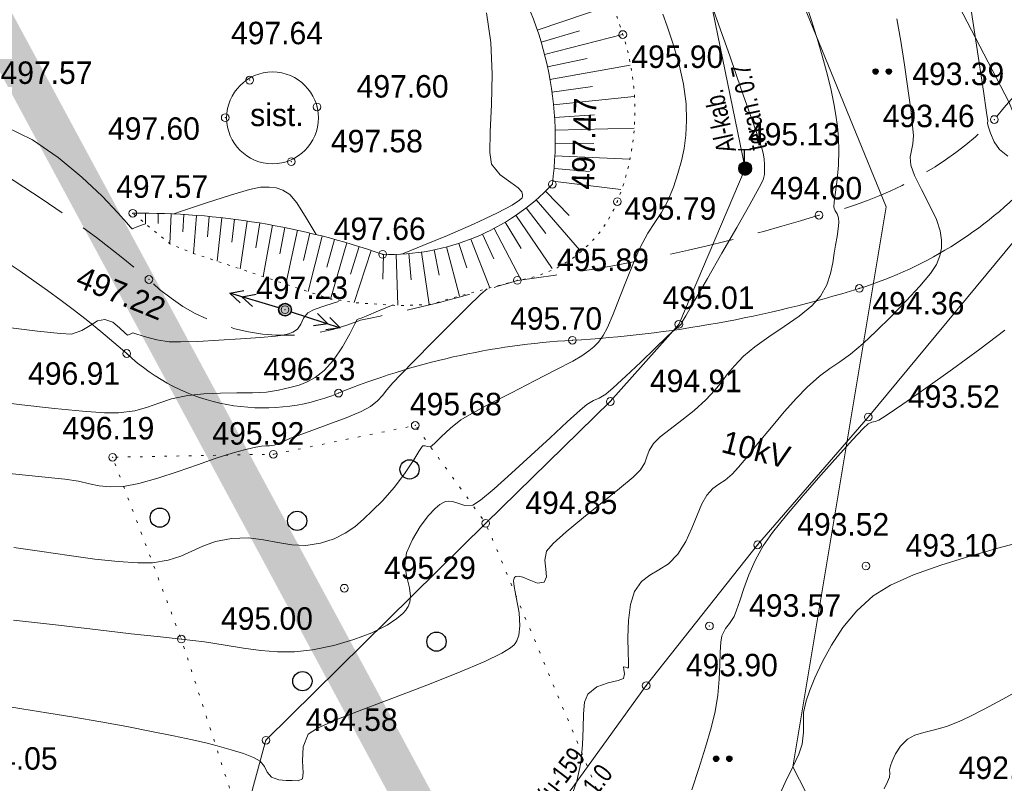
# Model space of a CAD drawing. Extents: x -516234 to 73329, y -4499813 to 47259.
# Tile 23 of 256: x 29501 to 29539, y 36997 to 37027. Entities that reach past the tile are written whole.
import ezdxf

# ---------------------------------------------------------------- set-up
doc = ezdxf.new("R2010")
doc.units = 0
doc.header["$LTSCALE"] = 0.5
doc.header["$MEASUREMENT"] = 0
doc.header["$PDMODE"] = 32
doc.header["$PDSIZE"] = 0.3
for name, pattern in [('ДОРОГИ_ГРУНТ', [7, 5, -2]), ('Контура низ откосов  Штриховая 0.1-0.5 - - - - - - -', [0.6, 0.1, -0.5]), ('РА_КОНТУРЫ', [1.5, 0, -1.5])]:
    doc.linetypes.add(name, pattern=pattern)
for name, color, linetype in [('(004) Точки рельефа', 7, 'Continuous'), ('(007) Здания', 7, 'Continuous'), ('(009) Спец.', 7, 'Continuous'), ('(013) Газ', 30, 'ИК_Газопровод -------г--------'), ('(016) Кабель', 1, 'Continuous'), ('(019) Связь', 3, 'ИК_КАБ_СВЯЗИ'), ('(022) Возд. Линии', 7, 'Continuous'), ('(025) Дорога', 7, 'Continuous'), ('(031) Горизонтали', 42, 'Continuous'), ('(035) Откосы', 7, 'Continuous'), ('(036) Растительность', 7, 'Continuous'), ('(037) Контуры', 7, 'Continuous'), ('(038) Деревья', 7, 'Continuous'), ('108', 7, 'Continuous'), ('7_газон', 7, 'Continuous'), ('орто', 7, 'Continuous')]:
    doc.layers.add(name, color=color, linetype=linetype)
doc.layers.add('(032) Горизонтали утолщенные', color=32, linetype='Continuous', lineweight=30)
doc.styles.add('BM-431', font='bm431.ttf')
doc.styles.add('D-431', font='d431.ttf')
doc.styles.get("Standard").update_dxf_attribs({"font": 'times.ttf'})
doc.linetypes.add('ИК_Газопровод -------г--------', pattern='A,9,-0.6,["Г",Standard,S=1.2,R=0,X=0,Y=-0.6],-1.2', length=10.8)
doc.linetypes.add('ИК_КАБ_СВЯЗИ', pattern='A,4,["o",Standard,S=0.5,R=0,X=0,Y=-0.125],4,-2', length=10)
doc.linetypes.add('ИК_Э_КАБ_ВН', pattern='A,8,-2,["<<",Standard,S=1,R=0,X=0,Y=-0.5],8,[">>",Standard,S=1,R=0,X=-1,Y=-0.5],-2', length=20)

# ---------------------------------------------------------------- blocks, each defined once
blk = doc.blocks.new('9633')
at = {"layer": '(031) Горизонтали', "color": 42, "linetype": 'Continuous', "lineweight": 0}
for points in [[(28573.251, 37001.211), (28572.402, 37000.745), (28571.675, 37000.358), (28571.102, 37000.063), (28570.713, 36999.876), (28570.212, 36999.686), (28569.747, 36999.559), (28569.331, 36999.458), (28568.975, 36999.348), (28568.691, 36999.191), (28568.424, 36998.919), (28568.23, 36998.618), (28568.1, 36998.343), (28568.028, 36998.151), (28568, 36998.003), (28568.003, 36997.876), (28567.989, 36997.721), (28567.913, 36997.532), (28567.782, 36997.258)], [(28533.355, 37000.516), (28534.223, 37000.376), (28535.197, 37000.222), (28536.245, 37000.053), (28537.292, 36999.871), (28538.309, 36999.683), (28539.263, 36999.497), (28540.124, 36999.322), (28540.859, 36999.165), (28541.437, 36999.033), (28541.826, 36998.936), (28542.372, 36998.782), (28542.852, 36998.633), (28543.237, 36998.485), (28543.501, 36998.339), (28543.672, 36998.126), (28543.768, 36997.905), (28543.944, 36997.713), (28544.23, 36997.607), (28544.515, 36997.583), (28544.743, 36997.587), (28544.974, 36997.579), (28545.147, 36997.649), (28545.167, 36997.888), (28545.143, 36998.354), (28545.175, 36998.902), (28545.366, 36999.388), (28545.732, 36999.625), (28546.487, 36999.96), (28547.52, 37000.367), (28548.723, 37000.821), (28549.985, 37001.297), (28551.196, 37001.77), (28552.247, 37002.215), (28552.898, 37002.534), (28553.239, 37002.743), (28553.383, 37002.865), (28553.427, 37002.921), (28553.483, 37003.02), (28553.562, 37003.238), (28553.608, 37003.598), (28553.574, 37004.11), (28553.459, 37004.725), (28553.379, 37005.135), (28553.364, 37005.36), (28553.388, 37005.459), (28553.413, 37005.491), (28553.453, 37005.517), (28553.548, 37005.536), (28553.718, 37005.503), (28553.973, 37005.394), (28554.292, 37005.268), (28554.549, 37005.297), (28554.647, 37005.513), (28554.613, 37005.815), (28554.572, 37006.161), (28554.643, 37006.508), (28554.901, 37006.802), (28555.414, 37007.26), (28556.082, 37007.814), (28556.806, 37008.399), (28557.484, 37008.947), (28558.017, 37009.392), (28558.304, 37009.668), (28558.468, 37009.94), (28558.555, 37010.183), (28558.643, 37010.426), (28558.809, 37010.696), (28559.071, 37010.955), (28559.454, 37011.26), (28559.91, 37011.606), (28560.389, 37011.985), (28560.845, 37012.393), (28561.201, 37012.773), (28561.462, 37013.098), (28561.691, 37013.404), (28561.955, 37013.726), (28562.316, 37014.1), (28562.754, 37014.461), (28563.304, 37014.849), (28563.899, 37015.253), (28564.476, 37015.659), (28564.967, 37016.057), (28565.31, 37016.433), (28565.55, 37016.872), (28565.699, 37017.31), (28565.787, 37017.726), (28565.842, 37018.102), (28565.891, 37018.418), (28565.954, 37018.754), (28565.999, 37019.054), (28566.02, 37019.303), (28566.013, 37019.485), (28565.959, 37019.634), (28565.883, 37019.747), (28565.827, 37019.897), (28565.839, 37020.107), (28565.892, 37020.478), (28565.96, 37020.966), (28566.013, 37021.527), (28566.025, 37022.116), (28566.004, 37022.585), (28565.967, 37023.028), (28565.91, 37023.469), (28565.83, 37023.934), (28565.722, 37024.447), (28565.581, 37025.035), (28565.428, 37025.607), (28565.213, 37026.333), (28564.955, 37027.16), (28564.668, 37028.029)], [(28571.056, 37028.339), (28571.264, 37026.965), (28571.47, 37025.599), (28571.648, 37024.412), (28571.774, 37023.573), (28571.821, 37023.253), (28571.813, 37023.159), (28571.841, 37023.043), (28571.924, 37022.772), (28572.068, 37022.438), (28572.276, 37022.132), (28572.6, 37021.881)], [(28572.488, 37015.105), (28571.512, 37014.363), (28570.449, 37013.589), (28569.411, 37012.854), (28568.512, 37012.231), (28567.863, 37011.792), (28567.58, 37011.607), (28567.431, 37011.554), (28567.303, 37011.529), (28567.164, 37011.466), (28566.971, 37011.277), (28566.556, 37010.835), (28565.983, 37010.209), (28565.319, 37009.467), (28564.631, 37008.677), (28563.984, 37007.909), (28563.445, 37007.232), (28563.08, 37006.712), (28562.771, 37006.147), (28562.522, 37005.582), (28562.323, 37005.05), (28562.166, 37004.581), (28562.043, 37004.208), (28561.944, 37003.962), (28561.769, 37003.696), (28561.608, 37003.496), (28561.471, 37003.22), (28561.428, 37002.966), (28561.407, 37002.58), (28561.393, 37002.09), (28561.366, 37001.523), (28561.31, 37000.907), (28561.207, 37000.268), (28561.053, 36999.637), (28560.835, 36998.879), (28560.575, 36998.055), (28560.296, 36997.227)], [(28533.9, 37003.829), (28535.529, 37003.638), (28537.081, 37003.457), (28538.47, 37003.298), (28539.612, 37003.17), (28540.424, 37003.085), (28541.332, 37002.977), (28542.131, 37002.856), (28542.852, 37002.739), (28543.524, 37002.645), (28544.175, 37002.59), (28544.837, 37002.593), (28545.537, 37002.672), (28546.37, 37002.843), (28547.149, 37003.066), (28547.848, 37003.331), (28548.442, 37003.628), (28548.823, 37003.883), (28549.047, 37004.08), (28549.163, 37004.214), (28549.21, 37004.281), (28549.257, 37004.362), (28549.321, 37004.522), (28549.353, 37004.762), (28549.314, 37005.084), (28549.206, 37005.503), (28549.133, 37005.952), (28549.199, 37006.446), (28549.421, 37006.967), (28549.719, 37007.464), (28550.052, 37007.898), (28550.315, 37008.173), (28550.497, 37008.324), (28550.605, 37008.393), (28550.654, 37008.417), (28550.713, 37008.439), (28550.826, 37008.459), (28550.988, 37008.442), (28551.198, 37008.371), (28551.468, 37008.283), (28551.77, 37008.298), (28552.073, 37008.497), (28552.604, 37008.939), (28553.285, 37009.544), (28554.038, 37010.231), (28554.785, 37010.922), (28555.448, 37011.537), (28555.949, 37011.996), (28556.209, 37012.22), (28556.471, 37012.368), (28556.694, 37012.463), (28556.953, 37012.614), (28557.24, 37012.86), (28557.728, 37013.314), (28558.309, 37013.866), (28558.876, 37014.409), (28559.319, 37014.836), (28559.532, 37015.038), (28559.714, 37015.192), (28559.815, 37015.274), (28559.863, 37015.316), (28559.904, 37015.355), (28559.928, 37015.438), (28560.061, 37015.668), (28560.411, 37016.27), (28560.905, 37017.124), (28561.474, 37018.11), (28562.047, 37019.108), (28562.552, 37019.995), (28562.918, 37020.653), (28563.075, 37020.96), (28563.124, 37021.163), (28563.134, 37021.334), (28563.127, 37021.548), (28563.115, 37021.761), (28563.087, 37021.934), (28563.036, 37022.147), (28562.918, 37022.505), (28562.636, 37023.317), (28562.239, 37024.452), (28561.774, 37025.776), (28561.287, 37027.157), (28560.826, 37028.462)], [(28548.999, 37018.069), (28549.099, 37018.109), (28549.83, 37018.403), (28550.783, 37018.796), (28551.803, 37019.234), (28552.734, 37019.667), (28553.311, 37019.973), (28553.592, 37020.163), (28553.69, 37020.263), (28553.708, 37020.304), (28553.713, 37020.369), (28553.68, 37020.488), (28553.545, 37020.648), (28553.256, 37020.853), (28552.836, 37021.15), (28552.498, 37021.565), (28552.434, 37022.023), (28552.453, 37022.831), (28552.502, 37023.883), (28552.528, 37025.074), (28552.479, 37026.299), (28552.304, 37027.451)], [(28533.909, 37006.657), (28534.992, 37006.493), (28536.059, 37006.338), (28537.067, 37006.204), (28537.973, 37006.103), (28538.733, 37006.05), (28539.305, 37006.057), (28539.918, 37006.158), (28540.409, 37006.318), (28540.839, 37006.511), (28541.269, 37006.707), (28541.761, 37006.879), (28542.376, 37007), (28543.035, 37007.023), (28543.633, 37006.954), (28544.191, 37006.846), (28544.732, 37006.752), (28545.276, 37006.724), (28545.847, 37006.814), (28546.377, 37006.995), (28546.81, 37007.21), (28547.179, 37007.462), (28547.52, 37007.753), (28547.867, 37008.087), (28548.253, 37008.467), (28548.729, 37008.996), (28549.143, 37009.557), (28549.476, 37010.067), (28549.673, 37010.383), (28549.774, 37010.539), (28549.817, 37010.594), (28549.831, 37010.604), (28549.86, 37010.613), (28549.918, 37010.61), (28550.006, 37010.581), (28550.129, 37010.572), (28550.278, 37010.694), (28550.546, 37010.959), (28550.901, 37011.293), (28551.314, 37011.619), (28551.734, 37011.867), (28552.427, 37012.236), (28553.28, 37012.676), (28554.179, 37013.135), (28555.012, 37013.562), (28555.664, 37013.906), (28556.023, 37014.115), (28556.285, 37014.303), (28556.485, 37014.462), (28556.661, 37014.643), (28556.852, 37014.895), (28557.021, 37015.216), (28557.236, 37015.728), (28557.483, 37016.364), (28557.751, 37017.055), (28558.025, 37017.733), (28558.292, 37018.331), (28558.589, 37018.879), (28558.864, 37019.3), (28559.119, 37019.68), (28559.359, 37020.11), (28559.588, 37020.678), (28559.761, 37021.205), (28559.899, 37021.696), (28560.002, 37022.182), (28560.067, 37022.694), (28560.092, 37023.263), (28560.074, 37023.92), (28559.975, 37024.683), (28559.788, 37025.495), (28559.56, 37026.273), (28559.337, 37026.937), (28559.166, 37027.404)], [(28533.573, 37023.032), (28534.632, 37022.512), (28535.64, 37021.828), (28536.557, 37021.067), (28537.343, 37020.319), (28537.957, 37019.675), (28538.299, 37019.293), (28538.454, 37019.114), (28538.504, 37019.058), (28538.513, 37019.05), (28538.524, 37019.051), (28538.555, 37019.061), (28538.608, 37019.088), (28538.67, 37019.119), (28538.923, 37019.209), (28539.035, 37019.248)], [(28540.133, 37019.629), (28540.433, 37019.733), (28541.407, 37020.061), (28542.339, 37020.363), (28543.088, 37020.586), (28543.512, 37020.677), (28543.846, 37020.677), (28544.121, 37020.643), (28544.376, 37020.552), (28544.654, 37020.387), (28544.922, 37020.068), (28545.293, 37019.482), (28545.682, 37018.827)], [(28573.327, 37006.922), (28572.265, 37006.641), (28571.127, 37006.32), (28569.991, 37005.966), (28568.932, 37005.586), (28568.028, 37005.186), (28567.355, 37004.773), (28566.72, 37004.188), (28566.181, 37003.536), (28565.733, 37002.857), (28565.371, 37002.191), (28565.09, 37001.58), (28564.884, 37001.065), (28564.75, 37000.686), (28564.648, 37000.232), (28564.642, 36999.855), (28564.653, 36999.471), (28564.598, 36998.995), (28564.466, 36998.615), (28564.231, 36998.116), (28563.937, 36997.511), (28563.628, 36996.818)], [(28533.58, 37015.222), (28534.831, 37015.068), (28535.72, 37014.974), (28536.148, 37014.955), (28536.55, 37015.089), (28536.874, 37015.292), (28537.163, 37015.469), (28537.456, 37015.529), (28537.759, 37015.415), (28538.027, 37015.205), (28538.229, 37015.002), (28538.334, 37014.908), (28538.436, 37014.95), (28538.542, 37015), (28538.702, 37014.957), (28539.037, 37014.853), (28539.479, 37014.737), (28539.961, 37014.658), (28540.393, 37014.651), (28541.071, 37014.672), (28541.888, 37014.713), (28542.735, 37014.766), (28543.505, 37014.822), (28544.091, 37014.872), (28544.385, 37014.909), (28544.602, 37014.962), (28544.771, 37015.028), (28544.947, 37015.153), (28545.086, 37015.347), (28545.183, 37015.57), (28545.355, 37015.782), (28545.6, 37015.907), (28546.01, 37016.051), (28546.54, 37016.218)], [(28532.852, 37012.366), (28534.219, 37012.205), (28535.488, 37012.065), (28536.587, 37011.958), (28537.444, 37011.895), (28537.988, 37011.888), (28538.616, 37011.974), (28539.109, 37012.111), (28539.556, 37012.273), (28540.05, 37012.434), (28540.679, 37012.568), (28541.305, 37012.634), (28541.951, 37012.66), (28542.592, 37012.665), (28543.2, 37012.671), (28543.749, 37012.699), (28544.211, 37012.768), (28544.651, 37012.872), (28545.01, 37012.97), (28545.326, 37013.094), (28545.638, 37013.272), (28545.984, 37013.537), (28546.355, 37013.945), (28546.699, 37014.459), (28546.985, 37014.966), (28547.184, 37015.357), (28547.268, 37015.521), (28547.344, 37015.551), (28547.424, 37015.576), (28547.618, 37015.656), (28548.107, 37015.861), (28548.67, 37016.097)]]:
    blk.add_lwpolyline(points, dxfattribs=at)
at = {"layer": '(004) Точки рельефа', "lineweight": 0, "style": 'D-431'}
for s, p in [('497.64', (28542.363, 37026.233)), ('495.90', (28557.947, 37025.311)), ('497.57', (28533.391, 37024.689)), ('493.39', (28568.884, 37024.643)), ('497.60', (28547.253, 37024.158)), ('493.46', (28567.732, 37023.006)), ('497.60', (28537.572, 37022.514)), ('495.13', (28562.486, 37022.296)), ('497.58', (28546.251, 37022.028)), ('497.57', (28537.892, 37020.257)), ('494.60', (28563.35, 37020.196)), ('495.79', (28557.67, 37019.402)), ('497.66', (28546.361, 37018.616)), ('495.89', (28555.052, 37017.408)), ('497.23', (28543.339, 37016.321)), ('495.01', (28559.16, 37015.934)), ('494.36', (28567.33, 37015.719)), ('495.70', (28553.228, 37015.124)), ('496.91', (28534.463, 37012.984)), ('496.23', (28543.625, 37013.152)), ('494.91', (28558.67, 37012.695)), ('493.52', (28568.711, 37012.087)), ('495.68', (28549.326, 37011.795)), ('496.19', (28535.799, 37010.857)), ('495.92', (28541.637, 37010.654)), ('494.85', (28553.821, 37007.957)), ('493.52', (28564.403, 37007.114)), ('493.10', (28568.62, 37006.297)), ('495.29', (28548.315, 37005.426)), ('493.57', (28562.531, 37003.958)), ('495.00', (28541.971, 37003.45)), ('493.90', (28560.067, 37001.64)), ('494.58', (28545.268, 36999.515)), ('494.05', (28532.033, 36998.007)), ('492.33', (28570.691, 36997.644))]:
    blk.add_text(s, height=0.875, dxfattribs=at).set_placement(p)
for s, rotation, p in [('497.47', 88.4431, (28556.491, 37020.565)), ('497.22', 337.8601, (28536.26, 37016.819))]:
    blk.add_text(s, height=0.875, rotation=rotation, dxfattribs=at).set_placement(p)
blk = doc.blocks.new('108')
at = {"layer": '108'}
blk.add_hatch(color=255, dxfattribs=at).paths.add_polyline_path([(0.24, 0, 1), (-0.24, 0, 1)])
for radius in [0.25, 0.24]:
    blk.add_circle((0, 0), radius, dxfattribs=at)
blk = doc.blocks.new('*X146')
at = {"color": 0}
for p, q in [((9.67, 5.37), (10.32, 5.37)), ((9.68, 5.38), (10.31, 5.38)), ((9.69, 5.39), (10.3, 5.39)), ((9.71, 5.4), (10.29, 5.4)), ((9.72, 5.41), (10.27, 5.41)), ((9.74, 5.42), (10.26, 5.42)), ((9.75, 5.43), (10.24, 5.43)), ((9.77, 5.44), (10.22, 5.44)), ((9.79, 5.45), (10.2, 5.45)), ((9.82, 5.46), (10.18, 5.46)), ((9.85, 5.47), (10.15, 5.47)), ((9.88, 5.48), (10.11, 5.48)), ((9.94, 5.49), (10.05, 5.49)), ((9.5, 5.08), (10.49, 5.08)), ((9.5, 5.07), (10.49, 5.07)), ((9.5, 5.06), (10.49, 5.06)), ((9.5, 5.05), (10.49, 5.05)), ((9.5, 5.04), (10.49, 5.04)), ((9.5, 5.03), (10.49, 5.03)), ((9.5, 5.02), (10.5, 5.02)), ((9.5, 5.01), (10.5, 5.01)), ((9.5, 5), (10.5, 5)), ((9.5, 4.99), (10.5, 4.99)), ((9.5, 4.98), (10.5, 4.98)), ((9.5, 4.97), (10.5, 4.97)), ((9.5, 4.96), (10.49, 4.96)), ((9.5, 4.95), (10.49, 4.95)), ((9.5, 4.94), (10.49, 4.94)), ((9.5, 4.93), (10.49, 4.93)), ((9.5, 4.92), (10.49, 4.92)), ((9.5, 4.91), (10.49, 4.91)), ((9.5, 4.9), (10.49, 4.9)), ((9.51, 5.12), (10.48, 5.12)), ((9.51, 5.11), (10.48, 5.11)), ((9.51, 5.1), (10.48, 5.1)), ((9.51, 5.09), (10.49, 5.09)), ((9.51, 4.89), (10.49, 4.89)), ((9.51, 4.88), (10.48, 4.88)), ((9.51, 4.87), (10.48, 4.87)), ((9.51, 4.86), (10.48, 4.86)), ((9.52, 5.16), (10.47, 5.16)), ((9.52, 5.15), (10.47, 5.15)), ((9.52, 5.14), (10.47, 5.14)), ((9.52, 5.13), (10.48, 5.13)), ((9.52, 4.85), (10.48, 4.85)), ((9.52, 4.84), (10.47, 4.84)), ((9.52, 4.83), (10.47, 4.83)), ((9.53, 5.18), (10.46, 5.18)), ((9.53, 5.17), (10.46, 5.17)), ((9.53, 4.82), (10.47, 4.82)), ((9.53, 4.81), (10.46, 4.81)), ((9.53, 4.8), (10.46, 4.8)), ((9.54, 5.2), (10.45, 5.2)), ((9.54, 5.19), (10.46, 5.19)), ((9.54, 4.79), (10.45, 4.79)), ((9.54, 4.78), (10.45, 4.78)), ((9.55, 5.22), (10.44, 5.22)), ((9.55, 5.21), (10.45, 5.21)), ((9.55, 4.77), (10.44, 4.77)), ((9.55, 4.76), (10.44, 4.76)), ((9.56, 5.24), (10.43, 5.24)), ((9.56, 5.23), (10.44, 5.23)), ((9.56, 4.75), (10.43, 4.75)), ((9.56, 4.74), (10.43, 4.74)), ((9.57, 5.26), (10.42, 5.26)), ((9.57, 5.25), (10.43, 5.25)), ((9.57, 4.73), (10.42, 4.73)), ((9.58, 5.27), (10.41, 5.27)), ((9.58, 4.72), (10.41, 4.72)), ((9.58, 4.71), (10.41, 4.71)), ((9.59, 5.29), (10.4, 5.29)), ((9.59, 5.28), (10.41, 5.28)), ((9.59, 4.7), (10.4, 4.7)), ((9.6, 5.3), (10.39, 5.3)), ((9.6, 4.69), (10.39, 4.69)), ((9.61, 5.31), (10.38, 5.31)), ((9.61, 4.68), (10.39, 4.68)), ((9.61, 4.67), (10.38, 4.67)), ((9.62, 5.32), (10.37, 5.32)), ((9.62, 4.66), (10.37, 4.66)), ((9.63, 5.33), (10.37, 5.33)), ((9.63, 4.65), (10.36, 4.65)), ((9.64, 5.34), (10.36, 5.34)), ((9.64, 4.64), (10.35, 4.64)), ((9.65, 5.35), (10.35, 5.35)), ((9.65, 4.63), (10.34, 4.63)), ((9.66, 5.36), (10.34, 5.36)), ((9.66, 4.62), (10.33, 4.62)), ((9.67, 4.61), (10.32, 4.61)), ((9.69, 4.6), (10.31, 4.6)), ((9.7, 4.59), (10.29, 4.59)), ((9.71, 4.58), (10.28, 4.58)), ((9.73, 4.57), (10.26, 4.57)), ((9.75, 4.56), (10.25, 4.56)), ((9.76, 4.55), (10.23, 4.55)), ((9.78, 4.54), (10.21, 4.54)), ((9.81, 4.53), (10.18, 4.53)), ((9.83, 4.52), (10.16, 4.52)), ((9.87, 4.51), (10.12, 4.51)), ((9.91, 4.5), (10.08, 4.5))]:
    blk.add_line(p, q, dxfattribs=at)
blk = doc.blocks.new('I01070')
at = {"color": 0}
blk.add_circle((0.05, 0.03), 0.5, dxfattribs=at)
blk.add_blockref('*X146', (-9.95, -4.96), dxfattribs=at)
blk = doc.blocks.new('I0195')
at = {"layer": '(016) Кабель', "color": 0, "linetype": 'ИК_Э_КАБ_ВН'}
for p, q in [((-0.275, 0.74), (0.225, 0.74)), ((-0.025, 0.24), (-0.025, 0.74))]:
    blk.add_line(p, q, dxfattribs=at)
at = {"layer": '(016) Кабель', "color": 0, "linetype": 'ИК_Э_КАБ_ВН', "xscale": 0.5, "yscale": 0.5, "zscale": 0.5}
blk.add_blockref('I01070', (-0.025, -0.01), dxfattribs=at)
blk = doc.blocks.new('d')
at = {"layer": '(038) Деревья'}
blk.add_ellipse((0, 0), major_axis=(0.265, 0.265), ratio=1, start_param=5.497787, end_param=11.780972, dxfattribs=at)
blk = doc.blocks.new('*X71')
at = {"color": 0}
for p, q in [((1.8, 2.04), (2.2, 2.04)), ((1.8, 2.03), (2.2, 2.03)), ((1.8, 2.02), (2.2, 2.02)), ((1.8, 2.01), (2.2, 2.01)), ((1.8, 2), (2.2, 2)), ((1.8, 1.99), (2.2, 1.99)), ((1.8, 1.98), (2.2, 1.98)), ((1.8, 1.97), (2.2, 1.97)), ((1.8, 1.96), (2.2, 1.96)), ((1.81, 2.07), (2.19, 2.07)), ((1.81, 2.06), (2.19, 2.06)), ((1.81, 2.05), (2.19, 2.05)), ((1.81, 1.95), (2.19, 1.95)), ((1.81, 1.94), (2.19, 1.94)), ((1.81, 1.93), (2.19, 1.93)), ((1.82, 2.09), (2.18, 2.09)), ((1.82, 2.08), (2.18, 2.08)), ((1.82, 1.92), (2.18, 1.92)), ((1.82, 1.91), (2.18, 1.91)), ((1.83, 2.11), (2.17, 2.11)), ((1.83, 2.1), (2.17, 2.1)), ((1.83, 1.9), (2.17, 1.9)), ((1.83, 1.89), (2.17, 1.89)), ((1.84, 2.12), (2.16, 2.12)), ((1.84, 1.88), (2.16, 1.88)), ((1.85, 2.13), (2.15, 2.13)), ((1.85, 1.87), (2.15, 1.87)), ((1.86, 2.14), (2.14, 2.14)), ((1.86, 1.86), (2.14, 1.86)), ((1.87, 2.15), (2.13, 2.15)), ((1.87, 1.85), (2.13, 1.85)), ((1.88, 2.16), (2.12, 2.16)), ((1.88, 1.84), (2.12, 1.84)), ((1.9, 2.17), (2.11, 2.17)), ((1.9, 1.83), (2.11, 1.83)), ((1.91, 2.18), (2.09, 2.18)), ((1.91, 1.82), (2.09, 1.82)), ((1.94, 2.19), (2.06, 2.19)), ((1.94, 1.81), (2.06, 1.81))]:
    blk.add_line(p, q, dxfattribs=at)
blk = doc.blocks.new('I04100')
blk.add_circle((0, 0), 0.2)
blk.add_blockref('*X71', (-2, -2))
blk = doc.blocks.new('strela1')
at = {"layer": '(022) Возд. Линии'}
for p, q in [((-2, 0), (-1.5, 0.25)), ((0, 0), (-2, 0)), ((-2, 0), (-1.5, -0.25)), ((-1.5, 0), (-1, 0.25)), ((-1.5, 0), (-1, -0.25))]:
    blk.add_line(p, q, dxfattribs=at)
blk = doc.blocks.new('strela2')
at = {"layer": '(022) Возд. Линии'}
for p, q in [((0, 0), (2, 0)), ((1.5, 0), (1, 0.25)), ((1.5, 0), (1, -0.25)), ((2, 0), (1.5, 0.25)), ((2, 0), (1.5, -0.25))]:
    blk.add_line(p, q, dxfattribs=at)

msp = doc.modelspace()

# ---------------------------------------------------------------- hatches: boundary and pattern name
at = {"layer": '7_газон', "lineweight": 0, "true_color": 0x5c5c5c, "transparency": 33554687}
h = msp.add_hatch(color=251, dxfattribs=at)
h.dxf.hatch_style = 1
edge = h.paths.add_edge_path(flags=16)
edge.add_line((29676.967, 36922.961), (29652.773, 36909.928))
edge.add_arc((29654.196, 36907.287), 3, 118.3099, 208.3099)
edge.add_line((29651.554, 36905.864), (29669.688, 36872.2))
edge.add_arc((29672.33, 36873.623), 3, 208.3099, 298.278)
edge.add_line((29673.751, 36870.981), (29697.069, 36883.525))
edge.add_arc((29695.174, 36887.047), 4, 298.278, 388.3063)
edge.add_line((29698.696, 36888.944), (29681.031, 36921.742))
edge.add_arc((29678.39, 36920.32), 3, 28.3063, 118.3099)
edge = h.paths.add_edge_path(flags=16)
edge.add_arc((29582.986, 36967.9), 30, 100.3549, 118.3099)
edge.add_line((29568.758, 36994.312), (29528.131, 36972.427))
edge.add_arc((29529.554, 36969.786), 3, 118.3099, 225.9761)
edge.add_arc((29494.806, 36933.834), 47, 28.3099, 45.9761, ccw=False)
edge.add_line((29536.185, 36956.123), (29686.137, 36677.746))
edge.add_arc((29688.778, 36679.168), 3, 208.3099, 354.8617)
edge.add_line((29691.766, 36678.9), (29699.507, 36764.985))
edge.add_arc((29669.628, 36767.671), 30, 354.8617, 388.3099)
edge.add_line((29696.04, 36781.899), (29580.774, 36995.883))
edge.add_arc((29578.132, 36994.46), 3, 28.3099, 100.3549)
edge = h.paths.add_edge_path()
edge.add_line((29429.452, 37065.402), (29443.215, 37039.99))
edge.add_line((29443.215, 37039.99), (29467.007, 36995.822))
edge.add_arc((29480.213, 37002.936), 15, 208.3099, 253.3099)
edge.add_line((29475.905, 36988.568), (29508.304, 36978.854))
edge.add_arc((29494.806, 36933.834), 47, 63.2849, 73.3099, ccw=False)
edge.add_arc((29520.431, 36984.749), 10, 243.2849, 298.3099)
edge.add_line((29525.173, 36975.945), (29566.624, 36998.273))
edge.add_arc((29582.986, 36967.9), 34.5, 90.7023, 118.3099, ccw=False)
edge.add_line((29582.563, 37002.397), (29601.162, 37002.625))
edge.add_arc((29600.795, 37032.623), 30, 270.7023, 298.3364)
edge.add_line((29615.034, 37006.218), (29627.395, 37012.883))
edge.add_arc((29631.43, 37005.402), 8.5, 28.3063, 118.3364, ccw=False)
edge.add_line((29638.913, 37009.433), (29702.658, 36891.078))
edge.add_arc((29695.174, 36887.047), 8.5, -61.722, 28.3063, ccw=False)
edge.add_line((29699.201, 36879.562), (29664.33, 36860.803))
edge.add_arc((29666.699, 36856.4), 5, 118.278, 208.3099)
edge.add_line((29662.297, 36854.029), (29700.001, 36784.033))
edge.add_arc((29669.628, 36767.671), 34.5, -5.1383, 28.3099, ccw=False)
edge.add_line((29703.989, 36764.582), (29695.148, 36666.257))
edge.add_arc((29710.087, 36664.913), 15, 174.8617, 208.3099)
edge.add_line((29696.881, 36657.8), (29738.108, 36581.265))
edge.add_arc((29696.73, 36558.976), 47, -16.6901, 28.3099, ccw=False)
edge.add_line((29741.75, 36545.478), (29732.035, 36513.078))
edge.add_arc((29746.403, 36508.77), 15, 163.3099, 208.3099)
edge.add_line((29733.198, 36501.657), (29762.257, 36447.71))
edge.add_line((29762.257, 36447.71), (29788.318, 36389.84))
edge.add_line((29788.318, 36389.84), (29723.729, 36509.746))
edge.add_line((29723.729, 36509.746), (29735.044, 36547.488))
edge.add_arc((29696.73, 36558.976), 40, 343.3099, 388.3099)
edge.add_line((29731.945, 36577.945), (29530.022, 36952.803))
edge.add_arc((29494.806, 36933.834), 40, 28.3099, 73.3099)
edge.add_line((29506.294, 36972.148), (29468.537, 36983.469))
edge.add_line((29468.537, 36983.469), (29424.235, 37065.402))
edge = h.paths.add_edge_path(flags=16)
edge.add_line((29653.969, 36965.661), (29629.772, 36952.627))
edge.add_arc((29631.195, 36949.986), 3, 118.3099, 208.3099)
edge.add_line((29628.554, 36948.564), (29646.575, 36915.109))
edge.add_arc((29649.216, 36916.531), 3, 208.3099, 298.3099)
edge.add_line((29650.639, 36913.89), (29674.834, 36926.923))
edge.add_arc((29673.411, 36929.564), 3, 298.3099, 388.3063)
edge.add_line((29676.052, 36930.987), (29658.033, 36964.443))
edge.add_arc((29655.392, 36963.02), 3, 28.3063, 118.3099)
edge = h.paths.add_edge_path(flags=16)
edge.add_line((29653.054, 36973.687), (29634.951, 37007.299))
edge.add_arc((29631.43, 37005.402), 4, 28.3063, 118.3364)
edge.add_line((29629.531, 37008.923), (29617.17, 37002.257))
edge.add_arc((29600.795, 37032.623), 34.5, 278.9598, 298.3364, ccw=False)
edge.add_arc((29606.635, 36995.58), 3, 98.9598, 208.3099)
edge.add_line((29603.994, 36994.158), (29623.574, 36957.808))
edge.add_arc((29626.215, 36959.23), 3, 208.3099, 298.3099)
edge.add_line((29627.638, 36956.589), (29651.836, 36969.624))
edge.add_arc((29650.413, 36972.265), 3, 298.3099, 388.3063)

# ---------------------------------------------------------------- linework, layer by layer
at = {"layer": '(004) Точки рельефа', "color": 0, "linetype": 'ByBlock', "lineweight": 0}
for p in [(29524.009, 37026.611), (29509.485, 37024.836), (29512.104, 37023.794), (29508.531, 37023.375), (29538.472, 37023.303), (29511.102, 37021.665), (29528.773, 37021.401), (29521.267, 37020.785), (29523.794, 37020.111), (29504.934, 37019.657), (29531.645, 37019.582), (29514.659, 37018.059), (29505.56, 37017.08), (29519.903, 37017.045), (29533.213, 37016.733), (29510.86, 37015.904), (29526.189, 37015.333), (29522.046, 37014.716), (29504.698, 37014.2), (29512.943, 37012.658), (29523.522, 37012.332), (29515.927, 37011.4), (29533.563, 37011.728), (29510.405, 37010.281), (29504.148, 37010.164), (29518.673, 37007.594), (29529.254, 37006.755), (29533.472, 37005.934), (29513.167, 37005.068), (29527.382, 37003.595), (29506.822, 37003.087), (29524.918, 37001.276), (29510.119, 36999.152)]:
    msp.add_point(p, dxfattribs=at)
at = {"layer": '(009) Спец.', "lineweight": 0}
msp.add_circle((29510.373, 37023.368), 1.786, dxfattribs=at)
at = {"layer": '(013) Газ', "lineweight": 0, "flags": 128}
msp.add_lwpolyline([(29525.405, 37048.081), (29531.16, 37039.107), (29539.034, 37023.995), (29540.166, 37021.191), (29539.27, 37018.608), (29533.563, 37011.728), (29529.254, 37006.755), (29524.918, 37001.276), (29517.627, 36991.22), (29508.47, 36979.317), (29503.957, 36971.837), (29513.301, 36954.803), (29520.014, 36941.402), (29527.992, 36927.069), (29538.268, 36908.138), (29552.223, 36883.581), (29562.927, 36863.598), (29568.876, 36853.651), (29578.905, 36835.701), (29587.688, 36819.031), (29597.086, 36801.502), (29611.793, 36773.7), (29622.868, 36752.87), (29632.627, 36733.829), (29642.057, 36714.741), (29649.245, 36696.495), (29654.716, 36680.578), (29662.397, 36662.607), (29676.154, 36642.038), (29689.217, 36620.21), (29698.952, 36600.035), (29708.917, 36582.194), (29725.845, 36551.174), (29738.199, 36530.151), (29750.363, 36512.072), (29762.308, 36492.93), (29777.208, 36461.75), (29800.445, 36421.637), (29814.555, 36397.865)], dxfattribs=at)
at = {"layer": '(019) Связь', "lineweight": 0, "flags": 128}
for points in [[(29845.775, 36411.942), (29832.695, 36428.044), (29805.599, 36468.112), (29530.626, 36998.116), (29534.256, 37019.904), (29517.609, 37060.72)], [(29514.832, 37049.761), (29518.671, 37045.211), (29525.952, 37035.177), (29528.773, 37021.401), (29526.189, 37015.333), (29523.522, 37012.332), (29518.673, 37007.594), (29510.119, 36999.152), (29506.192, 36984.809), (29526.835, 36945.59), (29546.807, 36909.661), (29570.945, 36864.293), (29590.412, 36836.476), (29619.173, 36778.325), (29654.466, 36702.515), (29679.357, 36655.782), (29696.192, 36624.084), (29725.362, 36569.608), (29744.319, 36532.27), (29766.024, 36495.881)]]:
    msp.add_lwpolyline(points, dxfattribs=at)
at = {"layer": '(025) Дорога', "linetype": 'ДОРОГИ_ГРУНТ', "lineweight": 0, "flags": 128}
msp.add_lwpolyline([(29713.208, 37087.705), (29713.208, 37087.705), (29713.208, 37087.705), (29713.208, 37087.705), (29712.487, 37078.628), (29696.605, 37069.214), (29668.17, 37060.429), (29644.56, 37057.843), (29629.07, 37057.322, 0.095873), (29611.545, 37053.783, 0.119973), (29598.485, 37045.19, -0.076063), (29584.693, 37038.221, -0.047402), (29575.37, 37035.422, 0.04606), (29554.163, 37030.868, 0.012729), (29545.976, 37028.622, 0.148129), (29538.472, 37023.303, -0.138547), (29531.645, 37019.582, -0.044242), (29519.903, 37017.045, -0.027261), (29513.794, 37015.503, -0.304159), (29505.56, 37017.08, 0.230549), (29466.986, 37026.912)], format="xyb", dxfattribs=at)
at = {"layer": '(025) Дорога', "lineweight": 0, "flags": 128}
msp.add_lwpolyline([(29712.342, 37028.15), (29706.814, 37031.518), (29702.029, 37033.137), (29702.029, 37033.137, 0.243877), (29698.732, 37033.137), (29689.826, 37030.353), (29666.532, 37023.885), (29652.414, 37019.856), (29637.155, 37014.397, -0.058097), (29625.752, 37011.757, -0.135293), (29613.266, 37013.74, -0.031472), (29605.342, 37017.961, 0.031373), (29596.299, 37024.745, 0.095969), (29587.317, 37027.822), (29576.578, 37029.89, 0.132938), (29555.144, 37028.299, -0.02), (29548.391, 37026.222, 0.146317), (29540.166, 37021.191, -0.135572), (29533.213, 37016.733, -0.060987), (29522.046, 37014.716, 0.082917), (29512.943, 37012.658, -0.294467), (29504.698, 37014.2, 0.25097), (29465.927, 37023.168, 7.105778)], format="xyb", dxfattribs=at)
at = {"layer": '(032) Горизонтали утолщенные', "color": 32, "linetype": 'Continuous', "lineweight": 0}
for points in [[(29534.675, 37027.216), (29534.83, 37026.358), (29534.977, 37025.431), (29535.108, 37024.517), (29535.215, 37023.7), (29535.287, 37023.062), (29535.318, 37022.684), (29535.297, 37022.357), (29535.241, 37022.099), (29535.198, 37021.844), (29535.215, 37021.528), (29535.358, 37021.128), (29535.63, 37020.58), (29535.946, 37019.977), (29536.22, 37019.412), (29536.365, 37018.979), (29536.411, 37018.608), (29536.41, 37018.301), (29536.348, 37018.003), (29536.214, 37017.662), (29535.984, 37017.315), (29535.571, 37016.823), (29535.038, 37016.245), (29534.45, 37015.641), (29533.87, 37015.069), (29533.363, 37014.59), (29532.875, 37014.177), (29532.461, 37013.877), (29532.073, 37013.615), (29531.663, 37013.312), (29531.183, 37012.891), (29530.765, 37012.46), (29530.29, 37011.924), (29529.794, 37011.334), (29529.309, 37010.745), (29528.871, 37010.21), (29528.513, 37009.781), (29528.269, 37009.511), (29527.99, 37009.274), (29527.749, 37009.111), (29527.519, 37008.941), (29527.274, 37008.682), (29527.08, 37008.347), (29526.898, 37007.904), (29526.7, 37007.4), (29526.458, 37006.879), (29526.147, 37006.389), (29525.784, 37006.022), (29525.417, 37005.781), (29525.063, 37005.579), (29524.739, 37005.326), (29524.463, 37004.935), (29524.304, 37004.434), (29524.226, 37003.809), (29524.203, 37003.155), (29524.213, 37002.567), (29524.227, 37002.209), (29524.234, 37002.037), (29524.234, 37001.979), (29524.232, 37001.97), (29524.221, 37001.967), (29524.182, 37001.972), (29524.108, 37001.995), (29524.036, 37002.004), (29524.045, 37001.91), (29524.072, 37001.732), (29524.038, 37001.56), (29523.833, 37001.473), (29523.441, 37001.38), (29523, 37001.225), (29522.647, 37000.95), (29522.523, 37000.636), (29522.474, 37000.182), (29522.46, 36999.617), (29522.44, 36998.972), (29522.373, 36998.275), (29522.221, 36997.556), (29521.986, 36996.903)], [(29499.734, 37009.566), (29500.893, 37009.452), (29501.769, 37009.364), (29502.283, 37009.31), (29502.817, 37009.227), (29503.243, 37009.134), (29503.631, 37009.056), (29504.052, 37009.013), (29504.577, 37009.029), (29505.174, 37009.138), (29505.911, 37009.346), (29506.701, 37009.606), (29507.459, 37009.873), (29508.1, 37010.102), (29508.539, 37010.246), (29508.988, 37010.37), (29509.39, 37010.475), (29509.717, 37010.555), (29509.94, 37010.6), (29510.117, 37010.611), (29510.26, 37010.606), (29510.433, 37010.628), (29510.628, 37010.696), (29510.825, 37010.792), (29511.071, 37010.905), (29511.369, 37011.015), (29511.904, 37011.207), (29512.565, 37011.447), (29513.24, 37011.703), (29513.818, 37011.942), (29514.188, 37012.133), (29514.462, 37012.353), (29514.648, 37012.563), (29514.823, 37012.791), (29515.061, 37013.065), (29515.374, 37013.386), (29515.913, 37013.938), (29516.585, 37014.622), (29517.299, 37015.342), (29517.963, 37016.003), (29518.483, 37016.508), (29518.726, 37016.721)]]:
    msp.add_lwpolyline(points, dxfattribs=at)
at = {"layer": '(035) Откосы', "lineweight": 0}
for p, q in [((29520.681, 37026.785), (29523.629, 37027.776)), ((29520.83, 37026.311), (29522.322, 37026.752)), ((29520.962, 37025.833), (29523.999, 37026.608)), ((29521.076, 37025.349), (29522.626, 37025.684)), ((29521.172, 37024.862), (29524.295, 37025.417)), ((29521.25, 37024.371), (29522.828, 37024.592)), ((29521.31, 37023.878), (29524.451, 37024.199)), ((29521.351, 37023.383), (29522.907, 37023.484)), ((29521.374, 37022.887), (29524.448, 37022.972)), ((29521.379, 37022.39), (29522.878, 37022.376)), ((29521.365, 37021.893), (29524.265, 37021.759)), ((29521.333, 37021.398), (29522.714, 37021.282)), ((29521.282, 37020.903), (29523.929, 37020.583)), ((29521.002, 37020.517), (29521.922, 37019.564)), ((29520.635, 37020.182), (29522.318, 37018.229)), ((29505.431, 37019.658), (29505.428, 37019.25)), ((29505.927, 37019.65), (29505.918, 37019.252)), ((29506.424, 37019.634), (29506.375, 37018.469)), ((29506.92, 37019.609), (29506.88, 37018.929)), ((29520.249, 37019.869), (29521.018, 37018.867)), ((29507.416, 37019.575), (29507.302, 37018.095)), ((29507.911, 37019.533), (29507.836, 37018.737)), ((29508.405, 37019.482), (29508.216, 37017.79)), ((29508.898, 37019.423), (29508.783, 37018.531)), ((29509.39, 37019.355), (29509.116, 37017.49)), ((29509.881, 37019.278), (29509.721, 37018.31)), ((29519.429, 37019.31), (29520.048, 37018.28)), ((29519.847, 37019.578), (29521.259, 37017.505)), ((29510.37, 37019.193), (29510.005, 37017.194)), ((29510.858, 37019.1), (29510.652, 37018.073)), ((29511.344, 37018.997), (29510.885, 37016.901)), ((29511.829, 37018.887), (29511.576, 37017.821)), ((29518.55, 37018.847), (29518.991, 37017.881)), ((29518.996, 37019.066), (29520.041, 37017.082)), ((29512.311, 37018.768), (29511.759, 37016.61)), ((29512.791, 37018.641), (29512.493, 37017.553)), ((29513.269, 37018.505), (29512.629, 37016.32)), ((29517.625, 37018.486), (29517.934, 37017.537)), ((29518.093, 37018.654), (29518.834, 37016.751)), ((29513.745, 37018.361), (29513.409, 37017.286)), ((29514.218, 37018.209), (29513.546, 37016.183)), ((29515.682, 37018.089), (29515.772, 37017.07)), ((29516.175, 37018.147), (29516.474, 37016.101)), ((29516.665, 37018.233), (29516.866, 37017.248)), ((29517.148, 37018.346), (29517.655, 37016.426)), ((29514.689, 37018.058), (29514.665, 37017.089)), ((29515.186, 37018.06), (29515.249, 37016.086))]:
    msp.add_line(p, q, dxfattribs=at)
at = {"layer": '(035) Откосы', "linetype": 'Контура низ откосов  Штриховая 0.1-0.5 - - - - - - -', "lineweight": 0, "flags": 128}
msp.add_lwpolyline([(29510.421, 37049.063), (29514.81, 37044.747), (29518.507, 37039.654), (29521.78, 37033.437), (29524.009, 37026.611, -0.176131), (29523.794, 37020.111, -0.266976), (29519.903, 37017.045, -2.170396)], format="xyb", dxfattribs=at)
at = {"layer": '(035) Откосы', "lineweight": 0, "flags": 128}
msp.add_lwpolyline([(29504.934, 37019.657, -0.08693), (29514.659, 37018.059, 0.212967), (29521.267, 37020.785, 0.187854), (29518.935, 37030.232), (29513.774, 37037.563), (29507.085, 37044.327)], format="xyb", dxfattribs=at)
at = {"layer": '(035) Откосы', "linetype": 'Контура низ откосов  Штриховая 0.1-0.5 - - - - - - -', "lineweight": 0, "flags": 128}
msp.add_lwpolyline([(29519.903, 37017.045), (29518.834, 37016.751), (29517.652, 37016.439), (29516.474, 37016.101), (29515.25, 37016.062), (29513.546, 37016.183), (29512.629, 37016.32), (29511.759, 37016.61), (29510.885, 37016.901), (29510.005, 37017.194), (29509.116, 37017.49), (29508.216, 37017.79), (29507.302, 37018.095), (29506.375, 37018.469), (29504.934, 37019.657)], dxfattribs=at)
at = {"layer": '(037) Контуры', "linetype": 'РА_КОНТУРЫ', "lineweight": 0, "ltscale": 0.5, "flags": 128}
msp.add_lwpolyline([(29774.796, 36524.723), (29765.009, 36542.913), (29758.466, 36555.244), (29752.275, 36566.761), (29746.216, 36578.105), (29739.8, 36590.181), (29732.814, 36602.592), (29725.007, 36616.975), (29717.773, 36629.341), (29713.222, 36638.993), (29707.431, 36650.779), (29700.416, 36664.535), (29694.059, 36677.663), (29687.015, 36693.605), (29680.367, 36707.495), (29675.933, 36716.973), (29669.112, 36730.676), (29660.757, 36747.697), (29653.632, 36759.758), (29643.876, 36776.804), (29636.703, 36789.896), (29628.638, 36804.8), (29622.4, 36816.839), (29615.592, 36829.267), (29609.991, 36840.173), (29600.275, 36859.784), (29592.566, 36874.512), (29581.83, 36895.813), (29574.17, 36907.854), (29564.96, 36922.39), (29554.783, 36938.835), (29546.383, 36953.833), (29539.653, 36966.221), (29531.961, 36979.914), (29524.531, 36993.589), (29518.673, 37007.594), (29515.927, 37011.4), (29510.405, 37010.281), (29504.148, 37010.164), (29506.822, 37003.087), (29511.929, 36987.307), (29518.207, 36973.451), (29525.399, 36958.603), (29533.525, 36946.074), (29541.609, 36930.146), (29550.419, 36915.755), (29559.916, 36899.356), (29567.09, 36887.342), (29576.825, 36868.225), (29585.792, 36851.637), (29594.079, 36830.922), (29599.558, 36819.67), (29605.173, 36808.217), (29612.04, 36794.907), (29619.809, 36783.339), (29626.954, 36768.025), (29635.314, 36752.391), (29645.232, 36738.124), (29655.013, 36720.43), (29661.493, 36707.388), (29665.322, 36698.656), (29671.945, 36684.717), (29678.598, 36669.483), (29685.13, 36656.083), (29691.261, 36642.151), (29697.225, 36630.986), (29702.659, 36620.467), (29710.352, 36606.549), (29716.946, 36594.722), (29723.899, 36582.743), (29730.292, 36570.953), (29736.791, 36559.292), (29742.71, 36547.374), (29747.788, 36538.187), (29757.776, 36519.476), (29764.655, 36507.465), (29770.985, 36511.096), (29780.109, 36514.959)], close=True, dxfattribs=at)
at = {"layer": 'орто', "color": 1, "const_width": 1.5}
msp.add_lwpolyline([(29782.922, 36501.072), (29481.219, 37061.164), (29478.194, 37066.75)], dxfattribs=at)

# ---------------------------------------------------------------- block references
at = {"layer": '(007) Здания', "color": 18, "true_color": 0x000000}
msp.add_blockref('9633', (966.395, 0), dxfattribs=at)
at = {"layer": '(019) Связь', "color": 0, "lineweight": 0}
msp.add_blockref('I0195', (29528.773, 37021.396), dxfattribs=at)
at = {"layer": '(022) Возд. Линии'}
for name, p, rotation in [('strela2', (29510.621, 37015.976), 163.3086882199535), ('strela1', (29511.1, 37015.825), 161.9117087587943)]:
    msp.add_blockref(name, p, dxfattribs=dict(at, rotation=rotation))
at = {"layer": '(022) Возд. Линии', "linetype": 'Continuous', "lineweight": 0, "xscale": 0.9975510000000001, "yscale": 0.9975510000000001, "zscale": 0.9975510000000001, "rotation": 281.9507290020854}
msp.add_blockref('108', (29510.86, 37015.904), dxfattribs=at)
at = {"layer": '(036) Растительность', "linetype": 'Continuous', "xscale": 0.5, "yscale": 0.5, "zscale": 0.5}
for p in [(29533.849, 37025.174), (29534.364, 37025.174), (29527.64, 36998.434), (29528.155, 36998.434)]:
    msp.add_blockref('I04100', p, dxfattribs=at)
at = {"layer": '(038) Деревья', "linetype": 'Continuous', "lineweight": 0}
for p in [(29515.707, 37009.691), (29505.984, 37007.813), (29511.332, 37007.69), (29516.756, 37002.989), (29511.537, 37001.45)]:
    msp.add_blockref('d', p, dxfattribs=at)

# ---------------------------------------------------------------- texts
at = {"layer": '(009) Спец.', "lineweight": 0, "style": 'BM-431'}
msp.add_text('sist.', height=0.875, dxfattribs=at).set_placement((29509.504, 37023.049))
at = {"layer": '(013) Газ', "linetype": 'Continuous', "lineweight": 0, "style": 'BM-431', "width": 0.8}
for s, p in [('GYu-159', (29520.643, 36995.938)), ('teran. 1.0', (29521.606, 36995.143))]:
    msp.add_text(s, height=0.75, rotation=52.7446, dxfattribs=at).set_placement(p)
at = {"layer": '(019) Связь', "linetype": 'Continuous', "lineweight": 0, "style": 'BM-431', "width": 0.8}
for s, p in [('teran. 0.7', (29529.647, 37022.197)), ('Al-kab.', (29528.419, 37022.095))]:
    msp.add_text(s, height=0.75, rotation=102.1229, dxfattribs=at).set_placement(p)
at = {"layer": '(022) Возд. Линии', "lineweight": 0, "style": 'BM-431'}
msp.add_text('10kV', height=0.875, rotation=345.62, dxfattribs=at).set_placement((29527.794, 37010.373))

doc.saveas('drawing.dxf')
